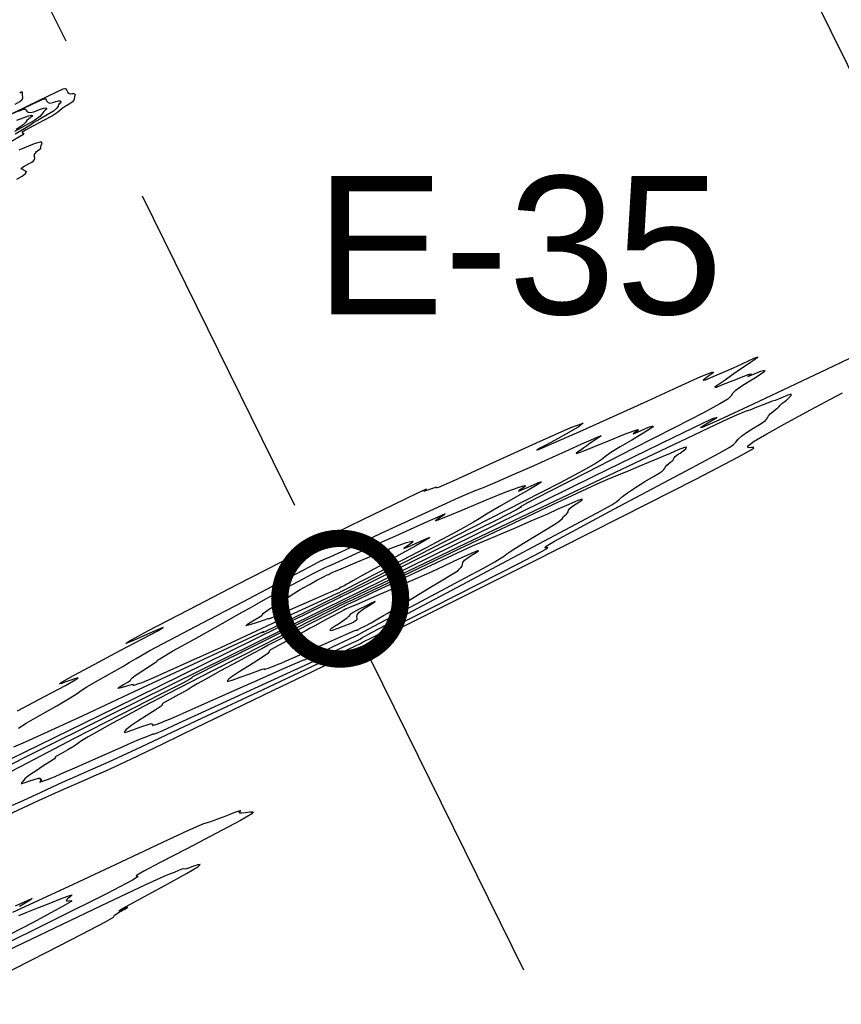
# Model space of a CAD drawing. Extents: x 3249832 to 3255657, y 13789405 to 13793316.
# Tile 83 of 256: x 3255102 to 3255221, y 13790329 to 13790471. Entities that reach past the tile are written whole.
import ezdxf

# ---------------------------------------------------------------- set-up
doc = ezdxf.new("R2010")
doc.units = 0
doc.header["$LTSCALE"] = 100
doc.header["$MEASUREMENT"] = 0
doc.linetypes.add('DASHED', pattern=[0.75, 0.5, -0.25])
for name, color, linetype in [('GRATIO_CON', 10, 'CONTINUOUS'), ('GRATIO_ICON', 7, 'CONTINUOUS'), ('PLAN', 7, 'CONTINUOUS'), ('TARGETS_EAST', 7, 'CONTINUOUS')]:
    doc.layers.add(name, color=color, linetype=linetype)
doc.styles.add('Gratio_032316_contours$0$symbol', font='symbol.shx')
doc.styles.get("Standard").update_dxf_attribs({"font": 'arial.ttf'})
doc.linetypes.add('Gratio_032316_contours$0$DEPRESSION', pattern='A,0.3,["%",Gratio_032316_contours$0$symbol,S=0.05,R=180,X=0,Y=0],0.0001', length=0.3001)

# ---------------------------------------------------------------- blocks, each defined once
blk = doc.blocks.new('Gratio_032316_contours')
at = {"layer": 'GRATIO_CON', "color": 5, "linetype": 'Continuous', "flags": 128}
for points in [[(3255092.82, 13790453.69), (3255103.19, 13790458.75), (3255107.31, 13790460.74), (3255108.21, 13790461.15), (3255108.21, 13790461.15), (3255108.46, 13790461.21), (3255108.6, 13790461.17), (3255108.7, 13790461.04), (3255108.8, 13790460.83), (3255108.93, 13790460.62), (3255109.1, 13790460.48), (3255109.32, 13790460.46), (3255109.55, 13790460.49), (3255109.75, 13790460.52), (3255109.89, 13790460.47), (3255109.97, 13790460.37), (3255109.98, 13790460.27), (3255109.94, 13790460.18), (3255109.89, 13790460.09), (3255109.85, 13790459.97), (3255109.83, 13790459.79), (3255109.76, 13790459.55), (3255109.52, 13790459.26), (3255109.08, 13790458.94), (3255108.54, 13790458.61), (3255108.08, 13790458.31), (3255107.78, 13790458.06), (3255107.43, 13790457.75), (3255106.69, 13790457.28), (3255105.4, 13790456.57), (3255103.93, 13790455.79), (3255102.77, 13790455.17), (3255102.29, 13790454.88), (3255102.31, 13790454.8), (3255102.53, 13790454.77), (3255102.38, 13790454.51), (3255100.4, 13790453.35)], [(3255099.4, 13790456.86), (3255103.75, 13790458.97), (3255105, 13790459.55), (3255105, 13790459.55), (3255105.45, 13790459.71), (3255105.67, 13790459.71), (3255105.77, 13790459.59), (3255105.87, 13790459.39), (3255106.04, 13790459.21), (3255106.31, 13790459.12), (3255106.72, 13790459.18), (3255107.17, 13790459.33), (3255107.56, 13790459.44), (3255107.81, 13790459.44), (3255107.9, 13790459.36), (3255107.89, 13790459.24), (3255107.79, 13790459.12), (3255107.66, 13790458.99), (3255107.56, 13790458.84), (3255107.49, 13790458.64), (3255107.31, 13790458.35), (3255106.83, 13790457.94), (3255105.93, 13790457.39), (3255104.87, 13790456.8), (3255103.96, 13790456.28), (3255103.38, 13790455.88), (3255102.69, 13790455.41), (3255101.27, 13790454.6)], [(3255101.79, 13790457.95), (3255102.44, 13790458.21), (3255102.73, 13790458.25), (3255102.84, 13790458.14), (3255102.95, 13790457.95), (3255103.15, 13790457.79), (3255103.53, 13790457.76), (3255104.12, 13790457.91), (3255104.8, 13790458.16), (3255105.38, 13790458.36), (3255105.72, 13790458.41), (3255105.84, 13790458.34), (3255105.8, 13790458.21), (3255105.64, 13790458.06), (3255105.44, 13790457.89), (3255105.27, 13790457.71), (3255105.16, 13790457.49), (3255104.87, 13790457.16), (3255104.13, 13790456.62), (3255102.79, 13790455.85), (3255101.2, 13790454.99)], [(3255101.52, 13790456.64), (3255102.42, 13790456.99), (3255103.19, 13790457.28), (3255103.63, 13790457.38), (3255103.78, 13790457.32), (3255103.71, 13790457.18), (3255103.48, 13790457), (3255103.21, 13790456.8), (3255102.98, 13790456.59), (3255102.82, 13790456.34), (3255102.43, 13790455.96), (3255101.44, 13790455.3)], [(3255101.61, 13790371.09), (3255105.55, 13790373.16), (3255108.55, 13790374.76), (3255110.08, 13790375.61), (3255110.41, 13790375.85), (3255110.02, 13790375.73), (3255109.35, 13790375.5), (3255108.61, 13790375.25), (3255107.98, 13790375.04), (3255107.68, 13790374.98), (3255108.1, 13790375.28), (3255109.72, 13790376.18), (3255112.74, 13790377.8), (3255116.4, 13790379.74), (3255119.7, 13790381.48), (3255121.82, 13790382.61), (3255122.72, 13790383.12), (3255122.56, 13790383.09), (3255121.53, 13790382.64), (3255120.01, 13790381.96), (3255118.43, 13790381.26), (3255117.33, 13790380.82), (3255117.67, 13790381.1), (3255120.51, 13790382.65), (3255126.36, 13790385.71), (3255133.51, 13790389.41), (3255139.67, 13790392.58), (3255143.13, 13790394.34), (3255144.41, 13790394.98), (3255144.58, 13790395.09), (3255144.55, 13790395.15), (3255144.52, 13790395.22), (3255144.49, 13790395.29), (3255144.59, 13790395.38), (3255145.41, 13790395.79), (3255147.65, 13790396.87), (3255151.63, 13790398.79), (3255156.14, 13790400.97), (3255159.59, 13790402.63), (3255160.87, 13790403.22), (3255160.74, 13790403.12), (3255160.45, 13790402.91), (3255160.91, 13790403.04), (3255161.76, 13790403.34), (3255162.3, 13790403.5), (3255162.2, 13790403.37), (3255162.61, 13790403.48), (3255165.06, 13790404.55), (3255170.39, 13790406.98), (3255176.78, 13790409.89), (3255181.77, 13790412.1), (3255183.52, 13790412.72), (3255182.8, 13790412.17), (3255181.03, 13790411.15), (3255179.4, 13790410.25), (3255178.15, 13790409.57), (3255177.26, 13790409.1), (3255176.84, 13790408.85), (3255177.33, 13790409.03), (3255179.3, 13790409.88), (3255183.03, 13790411.54), (3255187.87, 13790413.72), (3255192.9, 13790416), (3255197.3, 13790418.01), (3255200.57, 13790419.49), (3255202.31, 13790420.2), (3255202.36, 13790420.04), (3255201.53, 13790419.44), (3255200.89, 13790418.96), (3255201.24, 13790419.01), (3255202.38, 13790419.48), (3255203.86, 13790420.14), (3255205.29, 13790420.78), (3255206.55, 13790421.35), (3255207.57, 13790421.81), (3255208.3, 13790422.14), (3255208.74, 13790422.32), (3255208.88, 13790422.34), (3255208.75, 13790422.21), (3255208.36, 13790421.93), (3255207.75, 13790421.53), (3255206.99, 13790421.01), (3255206.16, 13790420.45), (3255205.36, 13790419.9), (3255204.69, 13790419.42), (3255204.09, 13790418.98), (3255203.5, 13790418.57), (3255202.92, 13790418.19), (3255202.6, 13790417.95), (3255202.85, 13790417.98), (3255203.86, 13790418.37), (3255205.27, 13790418.94), (3255206.59, 13790419.47), (3255207.44, 13790419.79), (3255207.83, 13790419.9), (3255207.87, 13790419.85), (3255207.68, 13790419.72), (3255207.46, 13790419.57), (3255207.39, 13790419.51), (3255207.63, 13790419.6), (3255208.09, 13790419.8), (3255208.67, 13790420.04), (3255208.67, 13790420.04), (3255209.22, 13790420.25), (3255209.65, 13790420.39), (3255209.85, 13790420.38), (3255209.73, 13790420.19), (3255209.28, 13790419.82), (3255208.5, 13790419.3), (3255207.44, 13790418.66), (3255206.36, 13790417.99), (3255205.54, 13790417.43), (3255205.18, 13790417.03), (3255204.97, 13790416.68), (3255204.5, 13790416.24), (3255203.33, 13790415.52), (3255200.94, 13790414.24), (3255196.79, 13790412.1), (3255190.72, 13790409), (3255184.08, 13790405.61), (3255178.57, 13790402.78), (3255175.48, 13790401.19), (3255174.38, 13790400.59), (3255174.4, 13790400.55), (3255174.61, 13790400.6), (3255173.89, 13790400.19), (3255171.06, 13790398.75), (3255165.49, 13790395.97), (3255158.74, 13790392.63), (3255152.94, 13790389.76), (3255149.7, 13790388.16), (3255148.5, 13790387.57), (3255148.33, 13790387.49), (3255148, 13790387.34), (3255145.73, 13790386.23), (3255139.6, 13790383.22), (3255128.63, 13790377.82), (3255115.73, 13790371.47), (3255104.75, 13790366.09), (3255098.6, 13790363.12)], [(3255101.76, 13790368.57), (3255102.88, 13790369.27), (3255104.92, 13790370.44), (3255107.29, 13790371.79), (3255109.25, 13790372.93), (3255110.26, 13790373.59), (3255110.82, 13790374.01), (3255111.65, 13790374.56), (3255113.26, 13790375.47), (3255115.22, 13790376.55), (3255116.86, 13790377.48), (3255117.8, 13790378.06), (3255118.78, 13790378.67), (3255120.8, 13790379.81), (3255124.56, 13790381.81), (3255129.4, 13790384.35), (3255134.34, 13790386.93), (3255138.54, 13790389.13), (3255141.79, 13790390.83), (3255144, 13790391.99), (3255145.18, 13790392.61), (3255145.61, 13790392.84), (3255145.67, 13790392.87), (3255145.83, 13790392.92), (3255146.89, 13790393.39), (3255149.75, 13790394.7), (3255154.83, 13790397.05), (3255160.72, 13790399.77), (3255165.52, 13790401.97), (3255167.9, 13790403.01), (3255168.73, 13790403.3), (3255169.45, 13790403.55), (3255171.15, 13790404.27), (3255173.65, 13790405.38), (3255176.45, 13790406.63), (3255179.11, 13790407.83), (3255181.44, 13790408.88), (3255183.33, 13790409.73), (3255184.7, 13790410.34), (3255185.58, 13790410.73), (3255186.03, 13790410.91), (3255186.13, 13790410.91), (3255185.95, 13790410.76), (3255185.58, 13790410.5), (3255185.09, 13790410.18), (3255184.56, 13790409.82), (3255184.06, 13790409.47), (3255183.62, 13790409.16), (3255183.24, 13790408.88), (3255182.87, 13790408.62), (3255182.53, 13790408.39), (3255182.56, 13790408.34), (3255183.37, 13790408.63), (3255185.17, 13790409.36), (3255187.45, 13790410.3), (3255189.53, 13790411.14), (3255190.86, 13790411.64), (3255191.47, 13790411.81), (3255191.53, 13790411.74), (3255191.25, 13790411.53), (3255190.89, 13790411.3), (3255190.79, 13790411.2), (3255191.15, 13790411.34), (3255191.82, 13790411.63), (3255192.55, 13790411.95), (3255192.55, 13790411.95), (3255193.14, 13790412.19), (3255193.53, 13790412.32), (3255193.68, 13790412.32), (3255193.57, 13790412.16), (3255193.09, 13790411.81), (3255192.09, 13790411.19), (3255190.57, 13790410.3), (3255188.89, 13790409.33), (3255187.54, 13790408.5), (3255186.81, 13790407.97), (3255186.3, 13790407.53), (3255185.4, 13790406.93), (3255183.53, 13790405.87), (3255180.18, 13790404.11), (3255174.87, 13790401.38), (3255167.53, 13790397.62), (3255159.67, 13790393.61), (3255153.26, 13790390.33), (3255149.7, 13790388.52), (3255148.39, 13790387.85), (3255148.2, 13790387.75), (3255148.2, 13790387.75), (3255148.19, 13790387.75), (3255148.19, 13790387.76), (3255148.12, 13790387.73), (3255147.63, 13790387.5), (3255146.33, 13790386.86), (3255143.99, 13790385.72), (3255141.25, 13790384.37), (3255138.91, 13790383.22), (3255137.61, 13790382.59), (3255137.12, 13790382.37), (3255137.05, 13790382.35), (3255137.07, 13790382.37), (3255137.12, 13790382.41), (3255137.25, 13790382.5), (3255137.29, 13790382.54), (3255136.21, 13790382.07), (3255132.8, 13790380.5), (3255126.38, 13790377.5), (3255118.45, 13790373.8), (3255111.09, 13790370.36), (3255105.9, 13790367.97), (3255102.74, 13790366.55), (3255101.02, 13790365.81)], [(3255101.35, 13790342.81), (3255103.16, 13790343.65), (3255103.72, 13790343.87), (3255103.44, 13790343.66), (3255102.72, 13790343.21), (3255101.9, 13790342.7)], [(3255100.96, 13790341.91), (3255104, 13790343.31), (3255109.73, 13790345.98), (3255116.63, 13790349.21), (3255122.65, 13790352.02), (3255126.27, 13790353.71), (3255127.93, 13790354.46), (3255128.62, 13790354.74), (3255129.15, 13790354.91), (3255129.74, 13790355.1), (3255130.5, 13790355.36), (3255131.44, 13790355.71), (3255132.43, 13790356.1), (3255133.24, 13790356.42), (3255133.73, 13790356.6), (3255133.93, 13790356.65), (3255133.92, 13790356.61), (3255133.92, 13790356.61), (3255133.8, 13790356.5), (3255133.69, 13790356.39), (3255133.76, 13790356.31), (3255134.09, 13790356.29), (3255134.63, 13790356.34), (3255135.26, 13790356.42), (3255135.76, 13790356.46), (3255135.54, 13790356.16), (3255133.89, 13790355.18), (3255130.44, 13790353.34), (3255126.14, 13790351.1), (3255122.29, 13790349.1), (3255119.9, 13790347.82), (3255118.87, 13790347.2), (3255118.8, 13790347.05), (3255119.09, 13790347.06), (3255118.25, 13790346.53), (3255114.58, 13790344.62), (3255107.13, 13790340.91), (3255098.03, 13790336.4)], [(3255101.81, 13790341.44), (3255102.87, 13790341.85), (3255104.54, 13790342.51), (3255106.44, 13790343.27), (3255108.08, 13790343.91), (3255109.07, 13790344.28), (3255109.47, 13790344.39), (3255109.45, 13790344.3), (3255109.45, 13790344.3), (3255109.19, 13790344.09), (3255108.85, 13790343.83), (3255108.65, 13790343.63), (3255108.72, 13790343.53), (3255109, 13790343.53), (3255109.38, 13790343.58), (3255109.51, 13790343.51), (3255108.14, 13790342.7), (3255103.79, 13790340.38), (3255095.69, 13790336.19)]]:
    blk.add_lwpolyline(points, dxfattribs=at)
at = {"layer": 'GRATIO_CON', "color": 1, "linetype": 'Continuous', "flags": 128}
for points in [[(3255101.26, 13790458.95), (3255101.95, 13790459.36), (3255102.31, 13790459.65), (3255102.41, 13790459.85), (3255102.39, 13790460.03), (3255102.36, 13790460.23), (3255102.35, 13790460.43), (3255102.34, 13790460.59), (3255102.33, 13790460.68), (3255102.29, 13790460.71), (3255102.16, 13790460.67), (3255101.94, 13790460.57)], [(3255101.53, 13790448.1), (3255102.28, 13790448.53), (3255102.79, 13790448.9), (3255102.92, 13790449.14), (3255102.78, 13790449.26), (3255102.58, 13790449.34), (3255102.47, 13790449.43), (3255102.42, 13790449.5), (3255102.35, 13790449.55), (3255102.23, 13790449.56), (3255102.13, 13790449.59), (3255102.18, 13790449.68), (3255102.46, 13790449.86), (3255102.89, 13790450.1), (3255103.33, 13790450.35), (3255103.69, 13790450.55), (3255103.95, 13790450.74), (3255104.09, 13790450.93), (3255104.12, 13790451.15), (3255104.09, 13790451.38), (3255104.06, 13790451.57), (3255104.08, 13790451.7), (3255104.13, 13790451.79), (3255104.21, 13790451.87), (3255104.29, 13790451.96), (3255104.39, 13790452.08), (3255104.53, 13790452.21), (3255104.71, 13790452.36), (3255104.89, 13790452.5), (3255105, 13790452.6), (3255104.99, 13790452.67), (3255104.97, 13790452.77), (3255105.03, 13790452.97), (3255105.2, 13790453.29), (3255105.04, 13790453.48), (3255104.02, 13790453.21), (3255101.81, 13790452.27)], [(3255223.32, 13790422.7), (3255219.78, 13790421.02), (3255214.26, 13790418.39), (3255208.14, 13790415.49), (3255203.2, 13790413.18), (3255200.79, 13790412.12), (3255200.53, 13790412.12), (3255201.6, 13790412.79), (3255202.9, 13790413.56), (3255202.11, 13790413.3), (3255196.62, 13790410.68), (3255185.02, 13790405.01), (3255170.74, 13790397.97), (3255158.4, 13790391.87), (3255151.14, 13790388.29), (3255146.24, 13790385.87), (3255139.49, 13790382.54), (3255128.08, 13790376.91), (3255114.68, 13790370.29), (3255103.35, 13790364.66), (3255097.13, 13790361.5)], [(3255099.4, 13790355.64), (3255104.65, 13790358.08), (3255108.4, 13790359.77), (3255110.89, 13790360.85), (3255112.71, 13790361.63), (3255114.39, 13790362.37), (3255116.37, 13790363.29), (3255119.05, 13790364.57), (3255122.76, 13790366.35), (3255127.4, 13790368.6), (3255132.81, 13790371.23), (3255138.69, 13790374.07), (3255144.23, 13790376.74), (3255148.5, 13790378.8), (3255150.86, 13790379.94), (3255151.92, 13790380.46), (3255152.59, 13790380.8), (3255153.89, 13790381.46), (3255157.29, 13790383.17), (3255164.4, 13790386.75), (3255175.9, 13790392.53), (3255188.99, 13790399.13), (3255199.96, 13790404.7), (3255206.04, 13790407.85), (3255208.18, 13790409.05), (3255208.27, 13790409.24), (3255207.91, 13790409.21), (3255207.55, 13790409.19), (3255207.35, 13790409.26), (3255207.49, 13790409.52), (3255208.3, 13790410.12), (3255210.11, 13790411.2), (3255213.06, 13790412.84), (3255216.44, 13790414.66), (3255219.34, 13790416.2), (3255221.08, 13790417.14)], [(3255100.87, 13790357.4), (3255102.43, 13790358.1), (3255105.06, 13790359.31), (3255108.14, 13790360.72), (3255110.77, 13790361.91), (3255112.54, 13790362.68), (3255114.84, 13790363.7), (3255119.51, 13790365.85), (3255127.61, 13790369.65), (3255137.1, 13790374.12), (3255145.15, 13790377.92), (3255149.65, 13790380.05), (3255151.31, 13790380.83), (3255151.54, 13790380.95), (3255151.54, 13790380.96), (3255151.53, 13790380.98), (3255151.52, 13790380.99), (3255151.69, 13790381.08), (3255152.87, 13790381.66), (3255156.05, 13790383.25), (3255161.74, 13790386.11), (3255168.43, 13790389.48), (3255174.11, 13790392.36), (3255177.26, 13790393.99), (3255178.38, 13790394.61), (3255178.44, 13790394.71), (3255178.27, 13790394.69), (3255178.09, 13790394.68), (3255178, 13790394.71), (3255178.19, 13790394.9), (3255179.4, 13790395.63), (3255182.52, 13790397.34), (3255187.96, 13790400.26), (3255194.36, 13790403.68), (3255199.92, 13790406.63), (3255203.25, 13790408.41), (3255204.77, 13790409.26), (3255205.32, 13790409.66), (3255205.64, 13790410.01), (3255205.98, 13790410.41), (3255206.51, 13790410.89), (3255207.33, 13790411.47), (3255208.25, 13790412.06), (3255209.08, 13790412.56), (3255209.62, 13790412.9), (3255209.92, 13790413.11), (3255210.09, 13790413.3), (3255210.21, 13790413.52), (3255210.36, 13790413.78), (3255210.61, 13790414.08), (3255210.61, 13790414.08), (3255210.98, 13790414.4), (3255211.4, 13790414.71), (3255211.74, 13790414.97), (3255211.92, 13790415.16), (3255212.01, 13790415.29), (3255212.11, 13790415.42), (3255212.31, 13790415.57), (3255212.6, 13790415.78), (3255212.97, 13790416.07), (3255213.38, 13790416.44), (3255213.67, 13790416.77), (3255213.64, 13790416.92), (3255213.18, 13790416.79), (3255212.48, 13790416.51), (3255211.8, 13790416.22), (3255211.32, 13790416.04), (3255210.91, 13790415.91), (3255210.33, 13790415.7), (3255209.45, 13790415.35), (3255208.46, 13790414.94), (3255207.65, 13790414.62), (3255207.16, 13790414.46), (3255206.68, 13790414.29), (3255205.73, 13790413.9), (3255203.73, 13790412.98), (3255199.55, 13790411.01), (3255191.94, 13790407.4), (3255180.43, 13790401.92), (3255167.66, 13790395.83), (3255157.06, 13790390.77), (3255151.16, 13790387.96), (3255148.99, 13790386.93), (3255148.67, 13790386.78), (3255148.54, 13790386.71), (3255147.59, 13790386.24), (3255145, 13790384.97), (3255140.38, 13790382.69), (3255134.96, 13790380.01), (3255130.37, 13790377.73), (3255127.85, 13790376.45), (3255126.97, 13790375.97), (3255126.87, 13790375.88), (3255126.87, 13790375.84), (3255126.84, 13790375.8), (3255126.83, 13790375.78), (3255126.69, 13790375.68), (3255125.55, 13790375.09), (3255122.38, 13790373.46), (3255116.63, 13790370.52), (3255109.83, 13790367.04), (3255104.02, 13790364.04), (3255100.69, 13790362.29)], [(3255098.91, 13790332.56), (3255105.86, 13790336.09), (3255111.04, 13790338.75), (3255114.26, 13790340.44), (3255115.52, 13790341.18), (3255115.64, 13790341.37), (3255115.68, 13790341.49), (3255116.36, 13790341.91), (3255117.24, 13790342.4), (3255117.57, 13790342.62), (3255116.95, 13790342.35), (3255116.29, 13790342.09), (3255116.83, 13790342.44), (3255119.37, 13790343.83), (3255122.93, 13790345.75), (3255126.08, 13790347.48), (3255127.72, 13790348.46), (3255128.07, 13790348.8), (3255127.71, 13790348.75), (3255127.12, 13790348.55), (3255126.53, 13790348.33), (3255126.07, 13790348.17), (3255125.83, 13790348.15), (3255125.68, 13790348.16), (3255125.43, 13790348.11), (3255124.93, 13790347.92), (3255124.29, 13790347.65), (3255123.65, 13790347.39), (3255122.82, 13790347.06), (3255120.16, 13790345.85), (3255113.71, 13790342.81), (3255102.46, 13790337.43), (3255089.33, 13790331.12)]]:
    blk.add_lwpolyline(points, dxfattribs=at)
for points in [[(3255195.66, 13790406.64), (3255195.94, 13790406.88), (3255196.25, 13790407.12), (3255196.5, 13790407.35), (3255196.63, 13790407.54), (3255196.72, 13790407.72), (3255196.87, 13790407.91), (3255197.16, 13790408.14), (3255197.56, 13790408.41), (3255198, 13790408.72), (3255198.38, 13790409.04), (3255198.52, 13790409.26), (3255198.2, 13790409.24), (3255197.31, 13790408.88), (3255196.13, 13790408.36), (3255195.07, 13790407.89), (3255194.39, 13790407.6), (3255193.82, 13790407.38), (3255192.98, 13790407.05), (3255191.61, 13790406.47), (3255190.03, 13790405.8), (3255188.7, 13790405.25), (3255187.9, 13790404.93), (3255187.08, 13790404.6), (3255185.52, 13790403.9), (3255182.61, 13790402.55), (3255178.25, 13790400.5), (3255172.47, 13790397.77), (3255165.52, 13790394.47), (3255158.59, 13790391.17), (3255153.1, 13790388.56), (3255150.08, 13790387.12), (3255148.96, 13790386.6), (3255148.8, 13790386.53), (3255148.61, 13790386.43), (3255147.3, 13790385.76), (3255143.74, 13790383.95), (3255137.38, 13790380.7), (3255129.88, 13790376.87), (3255123.5, 13790373.59), (3255119.85, 13790371.7), (3255118.16, 13790370.79), (3255117.03, 13790370.16), (3255115.38, 13790369.26), (3255113.47, 13790368.21), (3255111.84, 13790367.3), (3255110.9, 13790366.71), (3255110.37, 13790366.32), (3255109.8, 13790365.93), (3255108.89, 13790365.4), (3255107.9, 13790364.84), (3255107.19, 13790364.45), (3255107.03, 13790364.32), (3255107.1, 13790364.29), (3255106.96, 13790364.13), (3255106.3, 13790363.68), (3255105.3, 13790363.04), (3255104.3, 13790362.39), (3255103.54, 13790361.88), (3255103.03, 13790361.5), (3255102.69, 13790361.21), (3255102.47, 13790360.98), (3255102.32, 13790360.8), (3255102.22, 13790360.65), (3255102.15, 13790360.55), (3255102.23, 13790360.52), (3255102.57, 13790360.62), (3255103.24, 13790360.86), (3255104.03, 13790361.13), (3255104.65, 13790361.32), (3255104.9, 13790361.32), (3255104.91, 13790361.22), (3255104.88, 13790361.12), (3255104.96, 13790361.09), (3255105.09, 13790361.1), (3255105.14, 13790361.08), (3255105.05, 13790360.97), (3255104.91, 13790360.84), (3255104.86, 13790360.75), (3255104.99, 13790360.77), (3255105.25, 13790360.86), (3255105.55, 13790360.97), (3255105.82, 13790361.07), (3255106.1, 13790361.17), (3255106.45, 13790361.31), (3255106.98, 13790361.53), (3255108.01, 13790361.98), (3255109.91, 13790362.82), (3255112.86, 13790364.12), (3255116.17, 13790365.58), (3255118.97, 13790366.8), (3255120.59, 13790367.47), (3255121.28, 13790367.72), (3255121.5, 13790367.75), (3255121.73, 13790367.82), (3255122.65, 13790368.22), (3255124.94, 13790369.27), (3255128.96, 13790371.12), (3255133.66, 13790373.29), (3255137.66, 13790375.13), (3255139.97, 13790376.19), (3255141.27, 13790376.78), (3255142.63, 13790377.41), (3255144.81, 13790378.43), (3255147.38, 13790379.64), (3255149.55, 13790380.66), (3255150.77, 13790381.23), (3255151.22, 13790381.44), (3255151.28, 13790381.48), (3255151.28, 13790381.49), (3255151.27, 13790381.51), (3255151.27, 13790381.52), (3255151.48, 13790381.64), (3255153, 13790382.45), (3255157.12, 13790384.64), (3255164.51, 13790388.56), (3255173.29, 13790393.22), (3255180.94, 13790397.29), (3255185.56, 13790399.75), (3255187.67, 13790400.91), (3255188.43, 13790401.39), (3255188.81, 13790401.72), (3255189.22, 13790402.11), (3255189.94, 13790402.65), (3255191.11, 13790403.42), (3255192.48, 13790404.27), (3255193.71, 13790405.01), (3255194.52, 13790405.5), (3255194.97, 13790405.8), (3255195.2, 13790406.01), (3255195.34, 13790406.2), (3255195.47, 13790406.41), (3255195.66, 13790406.64)], [(3255180.71, 13790399.2), (3255180.9, 13790399.36), (3255181.11, 13790399.54), (3255181.26, 13790399.73), (3255181.34, 13790399.92), (3255181.42, 13790400.14), (3255181.62, 13790400.39), (3255182.01, 13790400.7), (3255182.52, 13790401.04), (3255183.03, 13790401.37), (3255183.38, 13790401.65), (3255183.38, 13790401.75), (3255182.77, 13790401.55), (3255181.44, 13790400.97), (3255179.79, 13790400.22), (3255178.35, 13790399.55), (3255177.46, 13790399.16), (3255176.74, 13790398.86), (3255175.63, 13790398.39), (3255173.76, 13790397.6), (3255171.59, 13790396.67), (3255169.76, 13790395.88), (3255168.63, 13790395.41), (3255167.48, 13790394.9), (3255165.31, 13790393.9), (3255161.49, 13790392.12), (3255156.95, 13790390), (3255152.99, 13790388.14), (3255150.61, 13790387.02), (3255149.52, 13790386.51), (3255149.15, 13790386.33), (3255149, 13790386.26), (3255148.95, 13790386.24), (3255148.94, 13790386.23), (3255148.94, 13790386.23), (3255148.94, 13790386.23), (3255148.95, 13790386.22), (3255148.88, 13790386.18), (3255148.38, 13790385.92), (3255147.04, 13790385.23), (3255144.63, 13790384), (3255141.79, 13790382.55), (3255139.37, 13790381.31), (3255137.94, 13790380.56), (3255136.99, 13790380.05), (3255135.7, 13790379.36), (3255133.55, 13790378.2), (3255131.02, 13790376.84), (3255128.87, 13790375.67), (3255127.63, 13790374.96), (3255126.93, 13790374.53), (3255126.18, 13790374.08), (3255124.99, 13790373.42), (3255123.66, 13790372.69), (3255122.73, 13790372.17), (3255122.51, 13790372), (3255122.61, 13790371.96), (3255122.42, 13790371.76), (3255121.54, 13790371.16), (3255120.26, 13790370.34), (3255119.02, 13790369.55), (3255118.19, 13790369.01), (3255117.73, 13790368.67), (3255117.48, 13790368.47), (3255117.32, 13790368.31), (3255117.22, 13790368.17), (3255117.13, 13790368.06), (3255117.06, 13790367.96), (3255117.17, 13790367.94), (3255117.64, 13790368.08), (3255118.55, 13790368.4), (3255119.64, 13790368.79), (3255120.54, 13790369.1), (3255120.99, 13790369.21), (3255121.1, 13790369.18), (3255121.09, 13790369.12), (3255121.14, 13790369.11), (3255121.22, 13790369.11), (3255121.26, 13790369.1), (3255121.21, 13790369.03), (3255121.15, 13790368.96), (3255121.21, 13790368.94), (3255121.47, 13790369.02), (3255121.84, 13790369.15), (3255122.2, 13790369.29), (3255122.47, 13790369.39), (3255122.74, 13790369.5), (3255123.12, 13790369.65), (3255123.79, 13790369.93), (3255125.18, 13790370.54), (3255127.77, 13790371.69), (3255131.79, 13790373.47), (3255136.29, 13790375.46), (3255140.05, 13790377.13), (3255142.16, 13790378.05), (3255142.96, 13790378.39), (3255143.1, 13790378.44), (3255143.18, 13790378.47), (3255143.54, 13790378.63), (3255144.48, 13790379.06), (3255146.12, 13790379.82), (3255148.05, 13790380.71), (3255149.68, 13790381.48), (3255150.59, 13790381.91), (3255150.93, 13790382.09), (3255150.97, 13790382.12), (3255151.08, 13790382.18), (3255151.86, 13790382.59), (3255153.96, 13790383.7), (3255157.74, 13790385.7), (3255162.3, 13790388.12), (3255166.43, 13790390.32), (3255169.18, 13790391.8), (3255170.74, 13790392.65), (3255171.53, 13790393.12), (3255171.98, 13790393.44), (3255172.47, 13790393.81), (3255173.36, 13790394.41), (3255174.89, 13790395.36), (3255176.71, 13790396.47), (3255178.34, 13790397.45), (3255179.42, 13790398.11), (3255180.01, 13790398.49), (3255180.31, 13790398.72), (3255180.47, 13790398.89), (3255180.58, 13790399.04), (3255180.71, 13790399.2)], [(3255150.82, 13790384.32), (3255150.82, 13790384.33), (3255150.81, 13790384.37), (3255150.79, 13790384.48), (3255150.76, 13790384.68), (3255150.82, 13790384.98), (3255151.12, 13790385.37), (3255151.72, 13790385.83), (3255152.45, 13790386.29), (3255153.08, 13790386.67), (3255153.43, 13790386.88), (3255153.4, 13790386.89), (3255152.95, 13790386.69), (3255152.1, 13790386.29), (3255151.08, 13790385.79), (3255150.24, 13790385.33), (3255149.78, 13790385), (3255149.54, 13790384.74), (3255149.25, 13790384.45), (3255148.73, 13790384.06), (3255148.09, 13790383.64), (3255147.54, 13790383.29), (3255147.22, 13790383.09), (3255147.09, 13790383.01), (3255147.05, 13790382.98), (3255147.03, 13790382.96), (3255147.01, 13790382.93), (3255146.94, 13790382.87), (3255146.86, 13790382.77), (3255146.9, 13790382.71), (3255147.22, 13790382.77), (3255147.92, 13790383), (3255148.78, 13790383.32), (3255149.53, 13790383.6), (3255149.95, 13790383.77), (3255150.13, 13790383.86), (3255150.23, 13790383.93), (3255150.38, 13790384.03), (3255150.55, 13790384.14), (3255150.7, 13790384.24), (3255150.78, 13790384.29), (3255150.81, 13790384.32), (3255150.82, 13790384.32)]]:
    blk.add_lwpolyline(points, close=True, dxfattribs=at)
at = {"layer": 'GRATIO_CON', "color": 5, "linetype": 'Continuous', "flags": 128}
blk.add_lwpolyline([(3255176.44, 13790403.87), (3255177.07, 13790404.13), (3255177.4, 13790404.25), (3255177.52, 13790404.26), (3255177.42, 13790404.14), (3255176.89, 13790403.8), (3255175.69, 13790403.08), (3255173.69, 13790401.95), (3255171.42, 13790400.66), (3255169.53, 13790399.57), (3255168.45, 13790398.9), (3255167.63, 13790398.38), (3255166.3, 13790397.61), (3255163.89, 13790396.31), (3255160.7, 13790394.63), (3255157.27, 13790392.85), (3255154.09, 13790391.21), (3255151.41, 13790389.84), (3255149.49, 13790388.85), (3255148.46, 13790388.32), (3255148.08, 13790388.13), (3255148.02, 13790388.11), (3255147.9, 13790388.06), (3255147.11, 13790387.7), (3255144.99, 13790386.72), (3255141.12, 13790384.91), (3255136.18, 13790382.6), (3255131.1, 13790380.25), (3255126.69, 13790378.25), (3255123.23, 13790376.7), (3255120.86, 13790375.66), (3255119.61, 13790375.14), (3255119.14, 13790374.97), (3255118.96, 13790374.93), (3255118.73, 13790374.85), (3255118.48, 13790374.75), (3255118.33, 13790374.72), (3255118.36, 13790374.79), (3255118.37, 13790374.87), (3255118.1, 13790374.84), (3255117.41, 13790374.64), (3255116.61, 13790374.39), (3255116.17, 13790374.3), (3255116.36, 13790374.49), (3255116.96, 13790374.86), (3255117.58, 13790375.22), (3255117.93, 13790375.45), (3255118.05, 13790375.57), (3255118.05, 13790375.63), (3255118.06, 13790375.7), (3255118.22, 13790375.87), (3255118.68, 13790376.2), (3255119.5, 13790376.74), (3255120.46, 13790377.36), (3255121.27, 13790377.88), (3255121.7, 13790378.17), (3255121.83, 13790378.28), (3255121.82, 13790378.31), (3255121.87, 13790378.39), (3255122.47, 13790378.77), (3255124.13, 13790379.74), (3255127.13, 13790381.42), (3255130.66, 13790383.38), (3255133.64, 13790385.05), (3255135.33, 13790386.01), (3255136.33, 13790386.59), (3255137.58, 13790387.29), (3255139.72, 13790388.45), (3255142.27, 13790389.81), (3255144.44, 13790390.96), (3255145.68, 13790391.6), (3255146.27, 13790391.9), (3255146.73, 13790392.09), (3255147.5, 13790392.43), (3255148.79, 13790393.01), (3255150.75, 13790393.9), (3255153.43, 13790395.1), (3255156.39, 13790396.44), (3255159.08, 13790397.65), (3255161.09, 13790398.55), (3255162.42, 13790399.14), (3255163.18, 13790399.47), (3255163.52, 13790399.6), (3255163.55, 13790399.58), (3255163.4, 13790399.48), (3255163.19, 13790399.34), (3255162.96, 13790399.18), (3255162.75, 13790399.03), (3255162.56, 13790398.9), (3255162.39, 13790398.78), (3255162.23, 13790398.67), (3255162.14, 13790398.59), (3255162.53, 13790398.72), (3255163.88, 13790399.27), (3255166.47, 13790400.35), (3255169.63, 13790401.67), (3255172.47, 13790402.82), (3255174.28, 13790403.49), (3255175.11, 13790403.73), (3255175.2, 13790403.63), (3255174.81, 13790403.34), (3255174.33, 13790403.03), (3255174.19, 13790402.9), (3255174.67, 13790403.08), (3255175.55, 13790403.47), (3255176.44, 13790403.87)], close=True, dxfattribs=at)
at = {"layer": 'GRATIO_CON', "color": 5, "linetype": 'Gratio_032316_contours$0$DEPRESSION', "flags": 128}
blk.add_lwpolyline([(3255160.33, 13790395.78), (3255160.99, 13790396.07), (3255161.28, 13790396.19), (3255161.35, 13790396.2), (3255161.26, 13790396.12), (3255160.7, 13790395.78), (3255159.28, 13790394.98), (3255156.82, 13790393.6), (3255153.95, 13790392), (3255151.52, 13790390.65), (3255150.16, 13790389.88), (3255149.58, 13790389.56), (3255149.3, 13790389.4), (3255148.92, 13790389.2), (3255148.47, 13790388.96), (3255148.09, 13790388.76), (3255147.87, 13790388.65), (3255147.79, 13790388.6), (3255147.78, 13790388.6), (3255147.71, 13790388.58), (3255147.3, 13790388.41), (3255146.19, 13790387.93), (3255144.2, 13790387.05), (3255141.86, 13790386.02), (3255139.88, 13790385.15), (3255138.78, 13790384.68), (3255138.37, 13790384.51), (3255138.28, 13790384.48), (3255138.2, 13790384.45), (3255138.12, 13790384.42), (3255138.07, 13790384.41), (3255138.06, 13790384.42), (3255137.89, 13790384.39), (3255137.35, 13790384.22), (3255136.33, 13790383.87), (3255135.25, 13790383.51), (3255134.66, 13790383.39), (3255134.91, 13790383.64), (3255135.7, 13790384.12), (3255136.52, 13790384.6), (3255136.98, 13790384.9), (3255137.13, 13790385.05), (3255137.14, 13790385.11), (3255137.16, 13790385.16), (3255137.38, 13790385.33), (3255137.98, 13790385.73), (3255139.06, 13790386.42), (3255140.33, 13790387.22), (3255141.41, 13790387.9), (3255142.01, 13790388.29), (3255142.23, 13790388.43), (3255142.25, 13790388.45), (3255142.28, 13790388.47), (3255142.46, 13790388.58), (3255142.97, 13790388.87), (3255143.9, 13790389.39), (3255144.98, 13790389.99), (3255145.91, 13790390.49), (3255146.44, 13790390.76), (3255146.64, 13790390.84), (3255146.68, 13790390.83), (3255146.69, 13790390.8), (3255146.7, 13790390.78), (3255146.71, 13790390.77), (3255146.71, 13790390.78), (3255146.7, 13790390.8), (3255146.69, 13790390.82), (3255146.74, 13790390.87), (3255147.21, 13790391.09), (3255148.51, 13790391.65), (3255150.84, 13790392.64), (3255153.66, 13790393.81), (3255156.23, 13790394.83), (3255157.95, 13790395.45), (3255158.79, 13790395.66), (3255158.87, 13790395.52), (3255158.37, 13790395.15), (3255157.76, 13790394.75), (3255157.58, 13790394.59), (3255158.19, 13790394.82), (3255159.27, 13790395.3), (3255160.33, 13790395.78)], close=True, dxfattribs=at)
at = {"layer": 'GRATIO_ICON', "color": 7, "linetype": 'Continuous', "flags": 128}
blk.add_lwpolyline([(3255165.76, 13790391.76), (3255165.86, 13790391.85), (3255165.96, 13790391.96), (3255166.03, 13790392.1), (3255166.05, 13790392.3), (3255166.12, 13790392.56), (3255166.37, 13790392.88), (3255166.86, 13790393.27), (3255167.48, 13790393.66), (3255168.05, 13790394.02), (3255168.39, 13790394.25), (3255168.23, 13790394.25), (3255167.33, 13790393.87), (3255165.57, 13790393.07), (3255163.45, 13790392.08), (3255161.62, 13790391.22), (3255160.53, 13790390.71), (3255159.66, 13790390.33), (3255158.3, 13790389.75), (3255155.99, 13790388.76), (3255153.28, 13790387.59), (3255150.98, 13790386.59), (3255149.7, 13790386.04), (3255149.22, 13790385.83), (3255149.15, 13790385.8), (3255149.12, 13790385.78), (3255148.89, 13790385.65), (3255148.26, 13790385.31), (3255147.13, 13790384.71), (3255145.8, 13790384), (3255144.67, 13790383.39), (3255143.99, 13790383.02), (3255143.44, 13790382.71), (3255142.57, 13790382.23), (3255141.08, 13790381.44), (3255139.43, 13790380.55), (3255138.27, 13790379.89), (3255138, 13790379.68), (3255138.11, 13790379.64), (3255137.88, 13790379.38), (3255136.79, 13790378.63), (3255135.21, 13790377.63), (3255133.74, 13790376.71), (3255132.84, 13790376.14), (3255132.42, 13790375.85), (3255132.26, 13790375.72), (3255132.18, 13790375.64), (3255132.11, 13790375.55), (3255132.04, 13790375.46), (3255131.97, 13790375.37), (3255132.12, 13790375.36), (3255132.71, 13790375.53), (3255133.87, 13790375.94), (3255135.26, 13790376.45), (3255136.44, 13790376.88), (3255137.07, 13790377.1), (3255137.28, 13790377.15), (3255137.3, 13790377.13), (3255137.32, 13790377.12), (3255137.36, 13790377.12), (3255137.38, 13790377.12), (3255137.36, 13790377.09), (3255137.39, 13790377.08), (3255137.57, 13790377.13), (3255137.95, 13790377.27), (3255138.42, 13790377.45), (3255138.85, 13790377.61), (3255139.13, 13790377.72), (3255139.38, 13790377.82), (3255139.79, 13790377.99), (3255140.51, 13790378.3), (3255141.64, 13790378.79), (3255143.26, 13790379.5), (3255145.35, 13790380.42), (3255147.52, 13790381.39), (3255149.27, 13790382.16), (3255150.24, 13790382.6), (3255150.59, 13790382.75), (3255150.65, 13790382.77), (3255150.66, 13790382.75), (3255150.71, 13790382.74), (3255150.8, 13790382.76), (3255150.97, 13790382.84), (3255151.31, 13790383.02), (3255151.91, 13790383.35), (3255152.81, 13790383.84), (3255153.8, 13790384.39), (3255154.63, 13790384.86), (3255155.15, 13790385.16), (3255155.71, 13790385.51), (3255156.79, 13790386.17), (3255158.68, 13790387.31), (3255160.94, 13790388.67), (3255162.98, 13790389.9), (3255164.32, 13790390.72), (3255165.06, 13790391.18), (3255165.42, 13790391.42), (3255165.6, 13790391.58), (3255165.69, 13790391.68), (3255165.76, 13790391.76)], close=True, dxfattribs=at)

msp = doc.modelspace()

# ---------------------------------------------------------------- linework, layer by layer
at = {"layer": 'PLAN', "color": 8, "linetype": 'DASHED'}
for p, q in [((3253817.29, 13793315.6), (3255656.88, 13789581.47)), ((3253727.59, 13793271.41), (3255567.17, 13789537.28))]:
    msp.add_line(p, q, dxfattribs=at)
at = {"layer": 'TARGETS_EAST', "const_width": 2.5}
msp.add_lwpolyline([(3255139.6, 13790387.31, 1), (3255157.1, 13790387.31, 1)], format="xyb", close=True, dxfattribs=at)

# ---------------------------------------------------------------- block references
at = {"layer": 'TARGETS_EAST'}
msp.add_blockref('Gratio_032316_contours', (0, 0), dxfattribs=at)

# ---------------------------------------------------------------- texts
msp.add_text('E-35', height=20, dxfattribs=at).set_placement((3255144.75, 13790428.53))

doc.saveas('drawing.dxf')
